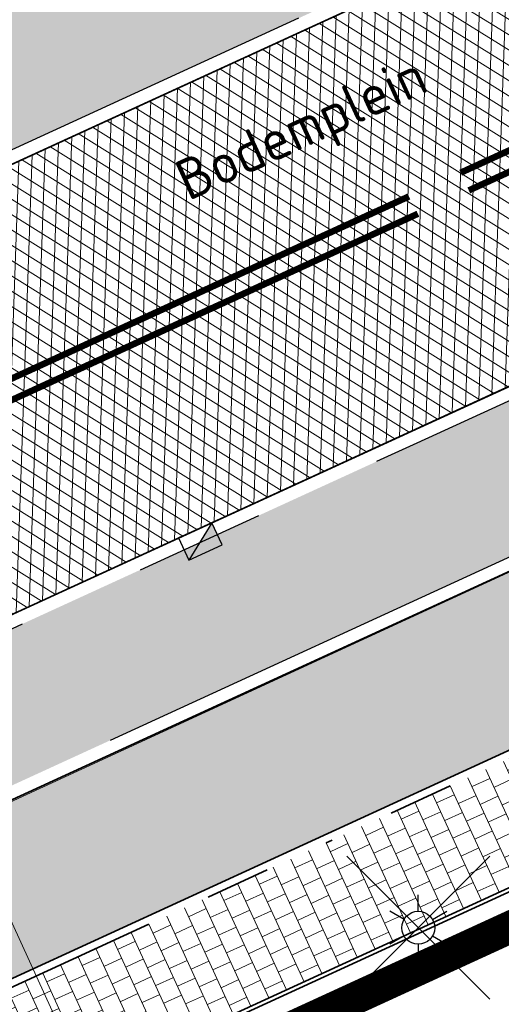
# Model space of a CAD drawing. Header units: metres. Extents: x 195696 to 514079, y 327475 to 328989.
# Tile 72 of 256: x 196001.06 to 196008.46, y 327649.14 to 327664.29. Entities that reach past the tile are written whole.
import ezdxf
from ezdxf.enums import TextEntityAlignment as Align

# ---------------------------------------------------------------- set-up
doc = ezdxf.new("R2010")
doc.units = ezdxf.units.M
for name, pattern in [('11strp', [2, 1, -1]), ('CENTER2', [1.125, 0.75, -0.125, 0.125, -0.125]), ('VH-RIJWIELPADBAND', [20, 8, -2, 2, -2, 0, -2, 2, -2]), ('VH-TROTTOIRBAND_180-200', [20, 10, -2, 2, -2, 2, -2]), ('XX-CENTER', [8, 5, -1, 1, -1])]:
    doc.linetypes.add(name, pattern=pattern)
for name, color, linetype, lineweight in [('B-WE-RI-GWA-G', 30, 'Continuous', 18), ('mk-nw-11streep 0.10', 7, '11strp', 35), ('mk-nw-streep 0.10', 7, 'Continuous', 35), ('N-WE-GR-GRAS-A-250', 62, 'Continuous', 18), ('N-WE-KG-WERKGRENS-200-G', 14, 'CENTER2', 35), ('N-WE-OG-TOPOGRAFIE-T25', 7, 'Continuous', 25), ('N-WE-RI-HWA_KOLK_TROTTOIRKOLK-S-250', 150, 'Continuous', 25), ('N-WE-VH-GESLOTENVERHARDING-A-200', 252, 'Continuous', 18), ('N-WE-VH-KANTOPSLUITING_OPSLUITBAND_100X200-G', 5, 'Continuous', 13), ('N-WE-VH-KANTOPSLUITING_OPSLUITBAND_60X200-G', 5, 'Continuous', 35), ('N-WE-VH-KANTOPSLUITING_RIJWIELPADBAND_40 120_250-G', 1, 'VH-RIJWIELPADBAND', 35), ('N-WE-VH-KANTOPSLUITING_TROTTOIRBAND_180 200_250-G', 6, 'VH-TROTTOIRBAND_180-200', 25), ('N-WE-VH-KANTOPSLUITING_VOORKANTBAND-G', 2, 'Continuous', 35), ('N-WE-VH-KANTVERHARDING-G', 5, 'Continuous', 35), ('N-WE-VH-OPENVERHARDING_BETONSTRAATSTEEN_ROOD-A', 13, 'Continuous', 18), ('N-WE-VH-OPENVERHARDING_STRAATBAKSTEEN_BRUIN-A', 35, 'Continuous', 18), ('N-WE-VH-TEGEL-A', 252, 'Continuous', 18), ('V-WE-OV-ARMATUUR-S-250', 7, 'Continuous', 25), ('X-XX-AL-VERWIJZING_DOORSNEDE-G', 7, 'XX-CENTER', 18)]:
    doc.layers.add(name, color=color, linetype=linetype, lineweight=lineweight)
doc.styles.add('NLCS-ISO', font='NLCS-ISO.ttf')
doc.styles.add('NLCS-ISO-M250-T25', font='NLCS-ISO.ttf', dxfattribs={"height": 0.625})
pattern_1 = [(0, (0, 0), (0.5, 0.5), [0.125, -0.375]), (0, (0.275, 0.3), (0.5, 0.5), [0.125, -0.375]), (90, (0.05, 0.175), (-0.5, 0.5), [0.125, -0.375]), (90, (0.25, 0.35), (-0.5, 0.5), [0.125, -0.375]), (45, (0.1, 0.35), (0, 0.5000000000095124), [0.125, -0.582106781]), (135, (0.275, 0), (-0.5000000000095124, 0), [0.125, -0.582106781]), (26.56505119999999, (0.125, 0.15), (0.5000000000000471, 2.000322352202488e-10), [0.125, -0.9930339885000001]), (26.56505119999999, (0.35, 0.4), (0.5000000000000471, 2.000322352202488e-10), [0.125, -0.9930339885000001]), (63.43494882, (0.35, 0), (2.54993137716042e-11, 0.500000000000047), [0.125, -0.9930339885]), (63.43494882, (0.125, 0.225), (2.54993137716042e-11, 0.500000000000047), [0.125, -0.9930339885]), (63.43494882, (0.3, 0.1), (2.54993137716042e-11, 0.500000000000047), [0.125, -0.9930339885]), (116.5650512, (0, 0.275), (-2.000324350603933e-10, 0.500000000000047), [0.125, -0.9930339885]), (153.43494882, (0.1, 0.07500000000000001), (-0.500000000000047, 2.549949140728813e-11), [0.125, -0.9930339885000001])]

# ---------------------------------------------------------------- blocks, each defined once
blk = doc.blocks.new('V-SOV-ARMATUUR-SO')
for p, q in [((8.349587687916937e-10, 1.265625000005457), (1.669846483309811e-09, 2.53125000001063)), ((-1.096064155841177, 0.6328125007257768), (-2.192125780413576, 1.265625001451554)), ((1.096064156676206, 0.6328124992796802), (2.192125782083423, 1.26562499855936)), ((-1.096064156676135, -0.6328124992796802), (-2.192125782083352, -1.26562499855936)), ((1.096064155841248, -0.6328125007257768), (2.192125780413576, -1.265625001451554)), ((-8.349587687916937e-10, -1.265625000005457), (-1.669775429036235e-09, -2.53125000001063))]:
    blk.add_line(p, q)
for points in [[(5.5, 5.5), (-5.5, -5.5)], [(-5.5, 5.5), (5.5, -5.5)]]:
    blk.add_lwpolyline(points)
blk.add_circle((0, 0), 1.265625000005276)
at = {"style": 'NLCS-ISO'}
blk.add_attdef('TYPE', text='', height=1.75, dxfattribs=at).set_placement((0.1052451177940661, 3.816837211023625), align=Align.MIDDLE_CENTER)
blk = doc.blocks.new('SRI-KOLK_TROTTOIR-SO')
blk.add_hatch(color=256).paths.add_polyline_path([(1.125000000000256, 1.499999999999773), (-1.124999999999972, 1.499999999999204), (-1.124999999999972, 5.684341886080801e-13)])
blk.add_line((-1.124999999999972, 0), (1.124999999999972, 1.499999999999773))
at = {"flags": 128}
blk.add_lwpolyline([(-1.124999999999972, 0), (1.124999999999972, 0), (1.124999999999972, 1.499999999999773), (-1.124999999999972, 1.499999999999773)], close=True, dxfattribs=at)

msp = doc.modelspace()

# ---------------------------------------------------------------- hatches: boundary and pattern name
at = {"layer": 'N-WE-GR-GRAS-A-250', "lineweight": 0}
h = msp.add_hatch(dxfattribs=at)
h.set_pattern_fill('AGR-GRAS_02-SO', color=256, scale=0.05, pattern_type=2)
h.set_pattern_definition(pattern_1)
edge = h.paths.add_edge_path()
edge.add_arc((195982.8674193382, 327661.5498371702), 1.654844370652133, 104.7225434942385, 116.9792402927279)
edge.add_line((195982.116670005, 327663.0245864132), (195982.8398361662, 327661.3901404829))
edge.add_line((195982.8398361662, 327661.3901404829), (195984.9175750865, 327662.2097181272))
edge.add_arc((196332.5814155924, 326924.5859530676), 815.4501608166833, 112.87563614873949, 115.23588487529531, ccw=False)
edge.add_line((196015.589680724, 327675.901602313), (196022.6439878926, 327679.4625905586))
edge.add_arc((196013.6763378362, 327697.2274787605), 19.90000000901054, 296.7844759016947, 308.1943820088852)
edge.add_arc((196025.7337989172, 327681.9020869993), 0.3999999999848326, 308.1943819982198, 449.1843080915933)
edge.add_arc((196025.6697367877, 327677.4025430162), 4.900000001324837, 89.18430808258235, 113.968156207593)
edge.add_line((196023.6792154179, 327681.8800227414), (196021.5886228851, 327680.9506228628))
edge.add_line((196021.5886228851, 327680.9506228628), (196015.9462397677, 327678.3698996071))
edge.add_line((196015.9462397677, 327678.3698996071), (195982.4468596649, 327663.150349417))
h = msp.add_hatch(dxfattribs=at)
h.set_pattern_fill('AGR-GRAS_02-SO', color=256, scale=0.05, pattern_type=2)
h.set_pattern_definition(pattern_1)
edge = h.paths.add_edge_path()
edge.add_arc((196013.6830347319, 327697.2191789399), 22.5895728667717, 296.7813437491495, 310.2957629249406)
edge.add_arc((196027.4920087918, 327679.1798974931), 1.138677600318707, 40.29834398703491, 45.33418812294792, ccw=False)
edge.add_arc((196013.7442952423, 327697.1539351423), 22.60014287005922, 310.2954353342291, 312.815890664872)
edge.add_line((196029.1043642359, 327680.5757947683), (196029.1043698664, 327680.5757949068))
edge.add_arc((196029.3093540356, 327680.3567481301), 0.2999999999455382, 64.61333837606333, 133.100532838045, ccw=False)
edge.add_line((196029.4379714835, 327680.6277786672), (196031.0820116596, 327679.8475999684))
edge.add_line((196031.0820116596, 327679.8475999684), (196030.8674844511, 327679.6676821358))
edge.add_line((196030.8674844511, 327679.6676821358), (196031.0599408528, 327679.4382044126))
edge.add_line((196031.0599408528, 327679.4382044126), (196029.4781344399, 327678.0704139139))
edge.add_arc((195990.1752496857, 327723.1406174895), 59.80000000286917, 294.6377677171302, 311.0896321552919, ccw=False)
edge.add_line((196015.1046763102, 327668.7847191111), (195985.9767724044, 327655.4256915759))
edge.add_line((195985.9767724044, 327655.4256915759), (195985.8517083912, 327655.6983800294))
edge.add_line((195985.8517083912, 327655.6983800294), (195985.5790199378, 327655.5733160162))
edge.add_line((195985.5790199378, 327655.5733160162), (195984.0710924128, 327658.8611876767))
edge.add_line((195984.0710924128, 327658.8611876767), (195984.9995516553, 327659.231935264))
edge.add_line((195984.9995516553, 327659.231935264), (195984.9628297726, 327659.3251056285))
edge.add_line((195984.9628297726, 327659.3251056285), (195985.9927284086, 327659.7313558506))
edge.add_arc((196331.9329978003, 326926.0233044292), 811.1733320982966, 112.8668849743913, 115.24368099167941, ccw=False)
edge.add_line((196016.7179593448, 327673.4466478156), (196023.8615998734, 327677.0527312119))
h = msp.add_hatch(dxfattribs=at)
h.set_pattern_fill('AGR-GRAS_02-SO', color=256, scale=0.05, pattern_type=2)
h.set_pattern_definition(pattern_1)
edge = h.paths.add_edge_path()
edge.add_arc((196009.5182931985, 327656.7910083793), 0.3196683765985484, 284.7632266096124, 396.3521544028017)
edge.add_line((196009.7757506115, 327656.9804907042), (196009.1477703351, 327658.3520901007))
edge.add_line((196009.1477703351, 327658.3520901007), (196008.8750004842, 327658.2272037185))
edge.add_line((196008.8750004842, 327658.2272037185), (196008.7502080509, 327658.4992990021))
edge.add_line((196008.7502080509, 327658.4992990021), (196007.1684953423, 327657.773872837))
edge.add_line((196007.1684953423, 327657.773872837), (195995.7152720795, 327652.5210429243))
edge.add_line((195995.7152720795, 327652.5210429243), (195996.6310215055, 327650.5267741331))
edge.add_line((195996.6310215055, 327650.5267741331), (196009.5997527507, 327656.4818931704))
at = {"layer": 'N-WE-VH-GESLOTENVERHARDING-A-200', "lineweight": 0}
h = msp.add_hatch(dxfattribs=at)
h.set_pattern_fill('AVH-GESLOTEN-SOD', color=256, scale=0.1, angle=28, pattern_type=2)
h.set_pattern_definition([(87.99999999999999, (0, 0), (-0.1998781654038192, 0.006979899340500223), []), (148, (0, 0), (-0.1059838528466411, -0.1696096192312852), [])])
edge = h.paths.add_edge_path()
edge.add_arc((196043.1978634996, 327406.4100113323), 243.7000000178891, 114.6377677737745, 117.7694669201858)
edge.add_arc((195952.9500934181, 327577.8014638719), 49.99999999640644, 117.769466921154, 133.471123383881)
edge.add_arc((195884.1512031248, 327650.3735845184), 50.00000000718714, 306.4912656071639, 313.4711229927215, ccw=False)
edge.add_line((195913.8862149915, 327610.1762080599), (195909.2428863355, 327617.4930319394))
edge.add_arc((196043.1953181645, 327406.4153922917), 249.9940478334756, 114.63775157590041, 122.39970749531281, ccw=False)
edge.add_line((195938.9778525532, 327633.6503891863), (196015.1880523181, 327668.6029268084))
edge.add_arc((195990.1752496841, 327723.1406174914), 60.00000000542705, 294.6377677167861, 307.6954955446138)
edge.add_line((196026.8631397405, 327675.6643210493), (196030.3420670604, 327668.7281570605))
edge.add_line((196030.3420670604, 327668.7281570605), (196027.0168718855, 327667.1070542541))
edge.add_line((196027.0168718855, 327667.1070542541), (196016.1131317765, 327662.0962125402))
edge.add_line((196016.1131317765, 327662.0962125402), (195941.6041967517, 327627.9239316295))
at = {"layer": 'N-WE-VH-OPENVERHARDING_BETONSTRAATSTEEN_ROOD-A', "lineweight": 0}
h = msp.add_hatch(dxfattribs=at)
h.set_pattern_fill('AVH-BSS_KEIFORMAAT_KEPER', color=256, scale=2, angle=23.8671573, pattern_type=2)
h.set_pattern_definition([(23.8671573, (195982.7932514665, 327661.2482807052), (0.1070724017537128, 0.2770117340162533), [0.63, -0.21]), (293.8671573, (195982.6233121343, 327661.6323648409), (0.1070724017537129, 0.2770117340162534), [0.63, -0.21])])
edge = h.paths.add_edge_path()
edge.add_line((195984.9572814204, 327662.1178819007), (195982.9393847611, 327661.3219094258))
edge.add_line((195982.9393847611, 327661.3219094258), (195982.7932514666, 327661.2482807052))
edge.add_line((195982.7932514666, 327661.2482807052), (195983.7996175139, 327658.9737676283))
edge.add_line((195983.7996175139, 327658.9737676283), (195985.9499999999, 327659.822))
edge.add_arc((196332.35278015, 326925.0842828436), 812.3019137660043, 112.8684301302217, 115.24221537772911, ccw=False)
edge.add_line((196016.6789999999, 327673.539), (196023.8165363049, 327677.1420020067))
edge.add_arc((196013.6772334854, 327697.2279308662), 22.49999999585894, 296.7844758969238, 312.8168780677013)
edge.add_arc((196029.3093539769, 327680.3567481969), 0.4999999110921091, 129.302749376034, 132.8168783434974, ccw=False)
edge.add_line((196028.9926450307, 327680.743653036), (196028.9927917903, 327680.7452941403))
edge.add_line((196028.9927917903, 327680.7452941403), (196026.8853432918, 327682.1970681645))
edge.add_line((196026.8853432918, 327682.1970681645), (196026.8671651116, 327682.1941133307))
edge.add_arc((196013.6763378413, 327697.2274787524), 19.99999999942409, 296.784475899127, 311.2649039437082, ccw=False)
edge.add_line((196022.6890514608, 327679.3733197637), (196015.6286502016, 327675.8092552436))
edge.add_arc((196332.3527802, 326925.0842827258), 814.80191389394, 112.8744447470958, 115.2365095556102)
h = msp.add_hatch(dxfattribs=at)
h.set_pattern_fill('AVH-BSS_KEIFORMAAT_KEPER', color=256, scale=2, angle=24.67704716, pattern_type=2)
h.set_pattern_definition([(24.67704716, (195933.7465657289, 327618.6086969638), (0.1031462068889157, 0.2784975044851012), [0.63, -0.21]), (294.67704716, (195933.5712144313, 327618.9903406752), (0.1031462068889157, 0.2784975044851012), [0.63, -0.21])])
edge = h.paths.add_edge_path()
edge.add_arc((196036.7229021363, 327687.886919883), 20.00000010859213, 294.3331254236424, 295.3437132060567)
edge.add_line((196045.2838521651, 327669.8117950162), (196050.8148406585, 327672.4314458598))
edge.add_line((196050.8148406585, 327672.4314458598), (196049.8300551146, 327674.6079746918))
edge.add_line((196049.8300551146, 327674.6079746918), (196041.304569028, 327670.7526347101))
edge.add_line((196041.304569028, 327670.7526347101), (196015.6080153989, 327659.0185886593))
edge.add_line((196015.6080153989, 327659.0185886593), (196009.2880393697, 327656.1186795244))
edge.add_line((196009.2880393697, 327656.1186795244), (195990.8105155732, 327647.633974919))
edge.add_line((195990.8105155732, 327647.633974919), (195989.0206813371, 327646.8118361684))
edge.add_line((195989.0206813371, 327646.8118361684), (195984.6570284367, 327644.9067882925))
edge.add_line((195984.6570284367, 327644.9067882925), (195985.6943316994, 327642.6311557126))
edge.add_line((195985.6943316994, 327642.6311557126), (195990.1806999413, 327644.593796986))
edge.add_line((195990.1806999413, 327644.593796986), (196015.800666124, 327656.3582438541))
edge.add_line((196015.800666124, 327656.3582438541), (196042.3388831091, 327668.4766259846))
edge.add_line((196042.3388831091, 327668.4766259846), (196044.9637264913, 327669.6636156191))
at = {"layer": 'N-WE-VH-OPENVERHARDING_STRAATBAKSTEEN_BRUIN-A', "lineweight": 0}
h = msp.add_hatch(dxfattribs=at)
h.set_pattern_fill('AVH-SBS_KEIFORMAAT_KEPER', color=256, angle=295, pattern_type=2)
h.set_pattern_definition([(340, (0, 0), (0.1281712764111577, 0.059767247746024), [0.3, -0.1]), (70, (-0.03420201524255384, -0.09396926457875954), (-0.1281712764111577, -0.05976724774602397), [0.2999999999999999, -0.09999999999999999]), (295, (0.07686825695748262, -0.08118664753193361), (0.1238528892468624, -0.09828765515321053), [0, -0.2828427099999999])])
edge = h.paths.add_edge_path()
edge.add_line((195976.122, 327664.054), (195977.2670840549, 327660.9902299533))
edge.add_line((195977.2670840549, 327660.9902299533), (195981.9840165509, 327663.0772527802))
edge.add_line((195981.9840165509, 327663.0772527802), (195982.0794655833, 327662.8615260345))
edge.add_arc((195982.5040639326, 327662.879060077), 0.4249602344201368, 106.27074768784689, 182.3647198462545, ccw=False)
edge.add_line((195982.385, 327663.2870000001), (195979.9144058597, 327667.349492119))
edge.add_line((195979.9144058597, 327667.349492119), (195975.5447569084, 327665.4196369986))
edge.add_arc((195958.8602193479, 327657.5624091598), 18.44206666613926, 20.60963775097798, 25.217092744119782, ccw=False)
h.paths.add_polyline_path([(195977.3260038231, 327660.8570639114), (195977.2670840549, 327660.9902299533), (195977.318, 327660.854)])
edge = h.paths.add_edge_path()
edge.add_line((195986.1715194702, 327670.1829655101), (195981.61413515, 327668.1262088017))
edge.add_line((195981.61413515, 327668.1262088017), (195980.118, 327667.451))
edge.add_arc((195979.9249331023, 327667.8682155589), 0.4597212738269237, 264.0151452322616, 294.83238508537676, ccw=False)
edge.add_line((195979.877, 327667.411), (195982.385, 327663.287))
edge.add_line((195982.385, 327663.287), (196015.905, 327678.461))
edge.add_line((196015.905, 327678.461), (196023.628603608, 327681.9936281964))
edge.add_line((196023.628603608, 327681.9936281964), (196023.4522572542, 327682.386051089))
edge.add_line((196023.4522572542, 327682.386051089), (196026.9169843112, 327683.9430244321))
edge.add_line((196026.9169843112, 327683.9430244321), (196025.3668218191, 327687.4042637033))
edge.add_line((196025.3668218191, 327687.4042637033), (196023.516, 327686.511))
edge.add_line((196023.516, 327686.511), (196023.282, 327686.931))
edge.add_line((196023.282, 327686.931), (196013.78021378, 327682.6428247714))
edge.add_line((196013.78021378, 327682.6428247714), (196009.2228294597, 327680.5860680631))
edge.add_line((196009.2228294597, 327680.5860680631), (195995.4428136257, 327674.3671192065))
edge.add_line((195995.4428136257, 327674.3671192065), (195990.8854293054, 327672.3103624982))
edge.add_line((195990.8854293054, 327672.3103624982), (195986.1715194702, 327670.1829655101))
at = {"layer": 'N-WE-VH-TEGEL-A', "lineweight": 0}
h = msp.add_hatch(dxfattribs=at)
h.set_pattern_fill('AVH-TEGEL_300X300_HALFST', color=256, angle=24.66414112, pattern_type=2)
h.set_pattern_definition([(24.66414112, (195990.9819128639, 327642.8489595), (0.2100360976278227, 0.261504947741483), [0.3, -0.3]), (114.66414112, (195990.9819128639, 327642.8489595), (-0.2726308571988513, -0.1251895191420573), [])])
h.paths.add_polyline_path([(196012.0388067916, 327652.5180866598), (196011.2894880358, 327654.1547067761), (195991.9038373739, 327645.2529987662), (195990.220514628, 327644.4797847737), (195990.9819128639, 327642.8489595)])

# ---------------------------------------------------------------- linework, layer by layer
at = {"layer": 'B-WE-RI-GWA-G', "flags": 128}
msp.add_lwpolyline([(195952.32, 327623.29), (195965.256, 327631.957), (195975.77, 327640.66), (196011.39, 327657.08), (196048.9974401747, 327673.3589608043)], dxfattribs=at)
at = {"layer": 'mk-nw-11streep 0.10', "ltscale": 4, "const_width": 0.1, "flags": 128}
for points in [[(196007.8392053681, 327661.9320308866), (196012.1567725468, 327663.9122110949)], [(196007.9642693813, 327661.6593424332), (196012.28183656, 327663.6395226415)]]:
    msp.add_lwpolyline(points, dxfattribs=at)
at = {"layer": 'mk-nw-streep 0.10', "const_width": 0.1, "flags": 128}
for points in [[(195987.8757365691, 327652.7761187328), (196007.0438640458, 327661.5672608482)], [(195987.989875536, 327652.4984196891), (196007.1815406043, 327661.3003569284)]]:
    msp.add_lwpolyline(points, dxfattribs=at)
at = {"layer": 'N-WE-KG-WERKGRENS-200-G', "ltscale": 20, "const_width": 0.5, "flags": 128}
msp.add_lwpolyline([(195828.5449324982, 327534.879240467, 0.003022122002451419), (195829.93590122, 327535.771814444, 0.01445730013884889), (195849.9203571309, 327549.7795194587), (195856.8154032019, 327554.916298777, 0.003168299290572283), (195864.1639217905, 327560.5850023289, 0.004116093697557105), (195873.665133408, 327568.1354444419), (195875.2468758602, 327569.7402853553, -0.04590442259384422), (195893.6684553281, 327584.1758765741, -0.003920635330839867), (195895.415665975, 327585.2829132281), (195899.6903654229, 327587.1140162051), (195908.6549476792, 327591.1456296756), (195913.7783480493, 327593.5262803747), (195911.7519175, 327599.815644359, 0.01672595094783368), (195914.3030782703, 327602.3834741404, -0.05873833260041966), (195918.1914157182, 327605.6903519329, -0.0149636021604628), (195933.7835255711, 327615.4114837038, -0.02290013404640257), (195960.6453597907, 327629.6436936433), (195962.2695904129, 327626.1022357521), (195964.6556142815, 327627.196545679), (195963.0164419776, 327630.7705827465), (195985.3556549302, 327641.6865604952), (195986.2883373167, 327639.6407298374), (195991.3787427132, 327641.9896044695), (195991.2167854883, 327642.3405929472), (196016.8331699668, 327654.1033951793), (196043.3648561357, 327666.2187952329), (196062.7450758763, 327674.9827924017, -0.2249660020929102), (196073.449816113, 327674.7914675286, -0.1421209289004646), (196089.6624870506, 327659.9048043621), (196098.6602686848, 327645.085066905), (196102.7039221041, 327638.3856411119), (196105.2942913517, 327634.0936276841), (196104.5483598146, 327630.4830016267), (196106.5069983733, 327630.0783598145), (196106.8157439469, 327631.572819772), (196109.5556329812, 327627.0332549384), (196106.9175713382, 327623.6433724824), (196107.2726273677, 327621.2378997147), (196108.1724373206, 327618.762568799), (196115.3588616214, 327620.4646843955), (196117.1091711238, 327616.5289866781), (196119.7797565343, 327617.7166670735), (196121.91969184, 327613.0267845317, -0.00392140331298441), (196122.0892688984, 327612.647286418), (196123.750845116, 327608.8491332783), (196134.2791748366, 327613.0028017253), (196129.7162030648, 327622.9043765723), (196131.4787331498, 327623.7577356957), (196131.9220392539, 327622.8057424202), (196136.5309742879, 327625.0444784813), (196135.9782779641, 327626.2430509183, 0.0008442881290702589), (196135.4677727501, 327627.3242460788, 0.00200703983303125), (196134.3940288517, 327629.5648853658, 0.01591494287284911), (196124.8497653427, 327647.7894020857), (196123.6001729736, 327650.0628411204), (196120.6893621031, 327655.3570407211, -0.0299467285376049), (196119.8876454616, 327657.1722740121, -0.03392687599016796), (196119.2473421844, 327659.3243675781, -0.079656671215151), (196118.7071710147, 327669.5938870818, -0.05596398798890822), (196120.895766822, 327679.4810814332, -0.02465094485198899), (196122.3280872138, 327683.3089118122, -0.06398449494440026), (196127.6991712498, 327692.3564989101, -0.0612915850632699), (196136.293138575, 327701.4290951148, -0.002153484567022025), (196137.0448438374, 327702.0496886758), (196134.1238128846, 327705.3584450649), (196130.8403230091, 327710.2730661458), (196128.7795578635, 327714.2167266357), (196130.2824716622, 327714.9511575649), (196136.9835533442, 327718.6725045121), (196150.0915809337, 327725.9518544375), (196156.6698113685, 327729.6049777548, 0.02051814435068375), (196159.759876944, 327731.9555349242, 0.01138610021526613), (196162.7602591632, 327734.61370686), (196165.2195120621, 327736.8760195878), (196167.7078296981, 327739.1642312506), (196170.8379913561, 327742.0864486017), (196172.2114536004, 327743.3378795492), (196172.7900103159, 327745.3866384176), (196177.2139084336, 327749.0588039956), (196171.1339694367, 327757.446802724), (196170.3308734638, 327756.8646883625), (196166.3917223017, 327754.1642742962, -0.0100198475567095), (196156.8914572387, 327748.0422097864, -0.01471472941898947), (196147.7306214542, 327742.3407961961, -0.01528916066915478), (196132.0511333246, 327733.9555756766), (196122.9626991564, 327729.5143181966), (196100.9848614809, 327719.042824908), (196087.5797895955, 327712.7232624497), (196081.7786652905, 327709.9886752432, -0.2480229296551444), (196065.9737873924, 327710.7727387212, -0.0712461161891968), (196063.1016454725, 327712.8429666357), (196060.8679620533, 327714.9103437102), (196050.3103998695, 327724.2971762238), (196044.9293871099, 327729.4094879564), (196037.4614946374, 327736.5039462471), (196032.9629942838, 327731.7832916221), (196022.0346868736, 327741.8797633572), (196018.5616055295, 327737.8270700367), (196029.6593570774, 327728.3165073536), (196024.2891402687, 327722.6810873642), (196034.8576936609, 327713.3451998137), (196036.6471843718, 327711.7636285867), (196037.5375465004, 327710.9511731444), (196040.1934819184, 327706.0842392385), (196041.8161890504, 327702.9959890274), (196042.3214468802, 327700.6229266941), (196041.2663362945, 327695.3568707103), (196023.709869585, 327687.1903512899), (196023.4951042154, 327687.5758275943), (195979.9437075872, 327667.9113284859), (195976.7737302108, 327674.8803333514), (195975.8441556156, 327679.2544665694), (195926.1986886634, 327656.7524510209), (195882.7902105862, 327637.089170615), (195881.879234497, 327639.009765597), (195874.9585656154, 327635.9455117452), (195875.384539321, 327634.9207798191, -0.04918109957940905), (195875.5385754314, 327634.4258961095, -0.2318256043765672), (195874.9557544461, 327632.1454860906, -0.07746400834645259), (195874.3361499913, 327631.6101987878), (195873.9705564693, 327631.4274020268), (195873.5946628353, 327631.2433504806), (195871.5802376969, 327630.3158382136), (195870.8957485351, 327630.0005341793), (195869.0103416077, 327629.1436501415), (195872.6494445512, 327620.8904526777), (195873.4676874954, 327621.2196042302, -0.07566582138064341), (195875.1650564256, 327621.7493192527), (195875.3232605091, 327621.7713942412), (195875.4866921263, 327621.7896601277, -0.08613164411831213), (195877.2482289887, 327621.6983242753, -0.01963332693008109), (195877.6368416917, 327621.5943180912, -0.1395863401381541), (195880.0341996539, 327620.0301874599, -0.05548109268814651), (195880.685988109, 327619.0919567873), (195880.8395418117, 327618.7565879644), (195880.9070976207, 327618.608889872), (195878.4306356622, 327617.5280064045), (195879.5647862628, 327616.8923987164), (195882.3475669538, 327610.7493257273), (195879.8452018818, 327608.734657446, 0.1964746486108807), (195876.1627006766, 327602.0723668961, -0.1879515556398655), (195875.3311774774, 327600.5077894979), (195872.4633350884, 327598.0391846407, 0.01059940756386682), (195868.9136781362, 327594.85022724), (195868.0938996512, 327594.081733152, -0.02178076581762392), (195864.8276881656, 327591.2767985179), (195861.4742628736, 327588.6417396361), (195859.1297837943, 327585.548004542, -0.03149793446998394), (195856.5342211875, 327582.6121502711, -0.008822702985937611), (195850.2659221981, 327577.0803502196, -0.01452253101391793), (195839.5124260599, 327568.4463028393), (195839.2340966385, 327568.2322805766, -0.02049592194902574), (195820.3248775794, 327554.9465112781), (195818.0145626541, 327553.4715049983), (195816.984273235, 327552.8391840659), (195828.5449324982, 327534.879240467)], format="xyb", close=True, dxfattribs=at)
at = {"layer": 'N-WE-VH-KANTOPSLUITING_OPSLUITBAND_100X200-G', "flags": 128}
for points in [[(196021.5887611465, 327680.9506843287), (196020.6508625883, 327680.5217030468), (196015.9464169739, 327678.3699798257), (195982.4250677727, 327663.1953690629, 0.05343239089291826), (195982.116670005, 327663.0245864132), (195982.8398361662, 327661.3901404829), (195984.9175750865, 327662.2097181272, -0.01029889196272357), (196015.589680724, 327675.901602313), (196022.6439878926, 327679.4625905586, 0.04982627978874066), (196025.981131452, 327681.587719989, 0.7066642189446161), (196025.7394933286, 327682.3020464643, 0.1085634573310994), (196023.6792154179, 327681.8800227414), (196021.5886228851, 327680.9506228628)], [(195984.9628297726, 327659.3251056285), (195985.9897111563, 327659.7301656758, -0.01036001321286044), (196016.7210115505, 327673.4481885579), (196023.8615998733, 327677.0527312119, 0.05900879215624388), (196028.2924654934, 327679.9897467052, 0.05900879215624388)]]:
    msp.add_lwpolyline(points, format="xyb", dxfattribs=at)
at = {"layer": 'N-WE-VH-KANTOPSLUITING_OPSLUITBAND_60X200-G', "flags": 128}
msp.add_lwpolyline([(195990.9819128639, 327642.8489595), (196016.600019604, 327654.6125525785), (196043.1331772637, 327666.728624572), (196062.5143327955, 327675.4930449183, -0.2249660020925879), (196073.6986453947, 327675.2931486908, -0.1421209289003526), (196090.1411668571, 327660.1954340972), (196099.1393277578, 327645.3750719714), (196103.1833693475, 327638.6750030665), (196105.7803687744, 327634.3720040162), (196110.2339689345, 327626.9930896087), (196107.2783510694, 327623.1951506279)], format="xyb", dxfattribs=at)
at = {"layer": 'N-WE-VH-KANTOPSLUITING_RIJWIELPADBAND_40 120_250-G', "ltscale": 0.5, "flags": 128}
msp.add_lwpolyline([(195990.230775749, 327644.4847446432), (196015.8506077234, 327656.249129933), (196042.3884951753, 327668.3673617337), (196045.0131714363, 327669.5542757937, 0.004409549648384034), (196045.335217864, 327669.7033442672), (196054.1532453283, 327673.8798405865, -0.01128810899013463), (196054.9728465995, 327674.2456121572, -0.02960797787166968), (196063.331989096, 327677.1835836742), (196064.72694543, 327677.5828726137, -0.1970093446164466), (196075.9462916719, 327676.3408676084, -0.1481814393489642), (196093.0064057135, 327659.0016509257, 0.01565035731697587), (196093.4719660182, 327658.1777936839), (196100.6791604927, 327646.3072311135), (196104.7244520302, 327639.6050913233), (196107.3214308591, 327635.3021264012), (196111.9269097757, 327627.671572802, -0.3676355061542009), (196111.3267418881, 327623.9892547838), (196110.3263864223, 327623.1387124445), (196108.6890152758, 327621.9880002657), (196107.5162459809, 327621.2994840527)], format="xyb", dxfattribs=at)
at = {"layer": 'N-WE-VH-KANTOPSLUITING_TROTTOIRBAND_180 200_250-G', "ltscale": 0.5, "flags": 128}
msp.add_lwpolyline([(196031.0599408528, 327679.4382044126, 0.002090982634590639), (196029.4781344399, 327678.0704139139, -0.0719083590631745), (196015.1046763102, 327668.7847191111), (195985.9767724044, 327655.4256915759)], format="xyb", dxfattribs=at)
at = {"layer": 'N-WE-VH-KANTOPSLUITING_TROTTOIRBAND_180 200_250-G', "flags": 128}
for points in [[(195988.3719412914, 327649.1531466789), (195995.3517042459, 327652.3542985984), (196007.1678809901, 327657.7744711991), (196008.7499595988, 327658.499902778, -0.0001416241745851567), (196008.750114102, 327658.4999735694, -0.0001416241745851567)], [(196009.1477703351, 327658.3520901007), (196009.8090537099, 327656.9077519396, -0.4138880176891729), (196009.6614733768, 327656.5102346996), (195990.7270558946, 327647.8157288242), (195989.0275088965, 327647.0350624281), (195988.2243210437, 327648.7553961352)]]:
    msp.add_lwpolyline(points, format="xyb", dxfattribs=at)
at = {"layer": 'N-WE-VH-KANTOPSLUITING_VOORKANTBAND-G', "flags": 128}
for points in [[(196021.5465129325, 327681.0413243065), (196020.6092683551, 327680.612642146), (196015.9049999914, 327678.460999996), (195982.3850000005, 327663.2870000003, 0.06504488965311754), (195981.9928018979, 327663.0573967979), (195982.7872296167, 327661.2618908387), (195984.9572810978, 327662.1178817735, -0.01030093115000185), (196015.6316978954, 327675.8107937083), (196022.6890514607, 327679.3733197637, 0.04982627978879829), (196026.0429645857, 327681.5091282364, 0.7066642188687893), (196025.7409169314, 327682.4020363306, 0.1085634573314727), (196023.6385925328, 327681.9713998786), (196021.548, 327681.042)], [(195985.3972276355, 327655.4899400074), (195983.7994571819, 327658.9737043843), (195985.95, 327659.822, -0.01035796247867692), (196016.679, 327673.539), (196023.8165363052, 327677.1420020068, 0.07006888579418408), (196028.9695253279, 327680.7235129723)], [(196031.1887819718, 327679.2845791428, 0.002318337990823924), (196029.609582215, 327677.9196774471, -0.07190835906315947), (196015.188052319, 327668.6029268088), (195986.0601484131, 327655.2438992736)], [(195990.1806999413, 327644.593796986), (196015.8006469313, 327656.35823509), (196042.3388497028, 327668.4766108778), (196044.9637264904, 327669.6636156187, 0.004409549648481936), (196045.2838521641, 327669.8117950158), (196054.1018796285, 327673.9882913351, -0.01128810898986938), (196054.9264281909, 327674.3562707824, -0.02960797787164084), (196063.2989667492, 327677.2989505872), (196064.6939230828, 327677.6982395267, -0.1970093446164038), (196076.0037479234, 327676.4462183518, -0.1481814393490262), (196093.1126748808, 327659.0573901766, 0.01565035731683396), (196093.5745402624, 327658.2400714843), (196100.7818160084, 327646.3693750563), (196104.8271884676, 327639.6671011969), (196107.4241695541, 327635.3641325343), (196112.0296473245, 327627.7335808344, -0.3676355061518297), (196111.4044724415, 327623.8978328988), (196110.3999065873, 327623.0437107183), (196108.754, 327621.887), (196107.577, 327621.196)], [(196107.231, 327623.232), (196110.1612900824, 327626.9973930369), (196105.729, 327634.341), (196103.132, 327638.644), (196099.088, 327645.344), (196090.089879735, 327660.164295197, 0.1421209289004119), (196073.6719851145, 327675.2393971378, 0.2249660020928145), (196062.5390552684, 327675.4383750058), (196043.158, 327666.674), (196016.625, 327654.558), (195991.007295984, 327642.7945918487)], [(196009.3294989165, 327658.4356051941, -0.000141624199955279), (196009.3296169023, 327658.4353476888), (196009.9909002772, 327656.9910095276, -0.4138880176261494), (196009.7449330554, 327656.3284807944), (195990.8105155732, 327647.633974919), (195988.9303719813, 327646.770353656), (195988.0425245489, 327648.6720182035)]]:
    msp.add_lwpolyline(points, format="xyb", dxfattribs=at)
msp.add_lwpolyline([(195988.2885652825, 327649.3349389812), (195995.2683282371, 327652.5360909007), (196007.0844937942, 327657.9562583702), (196008.6665990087, 327658.6817021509)], dxfattribs=at)
at = {"layer": 'N-WE-VH-KANTVERHARDING-G'}
for points in [[(196015.1880523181, 327668.6029268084), (195938.9778525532, 327633.6503891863)], [(195941.6041967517, 327627.9239316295), (196016.1131317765, 327662.0962125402)]]:
    msp.add_lwpolyline(points, dxfattribs=at)
at = {"layer": 'X-XX-AL-VERWIJZING_DOORSNEDE-G', "flags": 128}
msp.add_lwpolyline([(195993.2306079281, 327667.1705867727), (196002.713453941, 327646.5193656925)], dxfattribs=at)

# ---------------------------------------------------------------- block references
at = {"layer": 'N-WE-RI-HWA_KOLK_TROTTOIRKOLK-S-250', "xscale": 0.25, "yscale": 0.25, "zscale": 0.25, "rotation": 204.6377677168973}
msp.add_blockref('SRI-KOLK_TROTTOIR-SO', (196003.7561372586, 327656.4288830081), dxfattribs=at)
at = {"layer": 'V-WE-OV-ARMATUUR-S-250', "xscale": 0.2, "yscale": 0.2, "zscale": 0.2}
msp.add_blockref('V-SOV-ARMATUUR-SO', (196007.187, 327650.314, 87.368), dxfattribs=at)

# ---------------------------------------------------------------- texts
at = {"layer": 'N-WE-OG-TOPOGRAFIE-T25', "style": 'NLCS-ISO-M250-T25'}
msp.add_text('Bodemplein', height=0.625, rotation=24.6, dxfattribs=at).set_placement((196005.4233004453, 327662.544752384), align=Align.MIDDLE)

doc.saveas('drawing.dxf')
